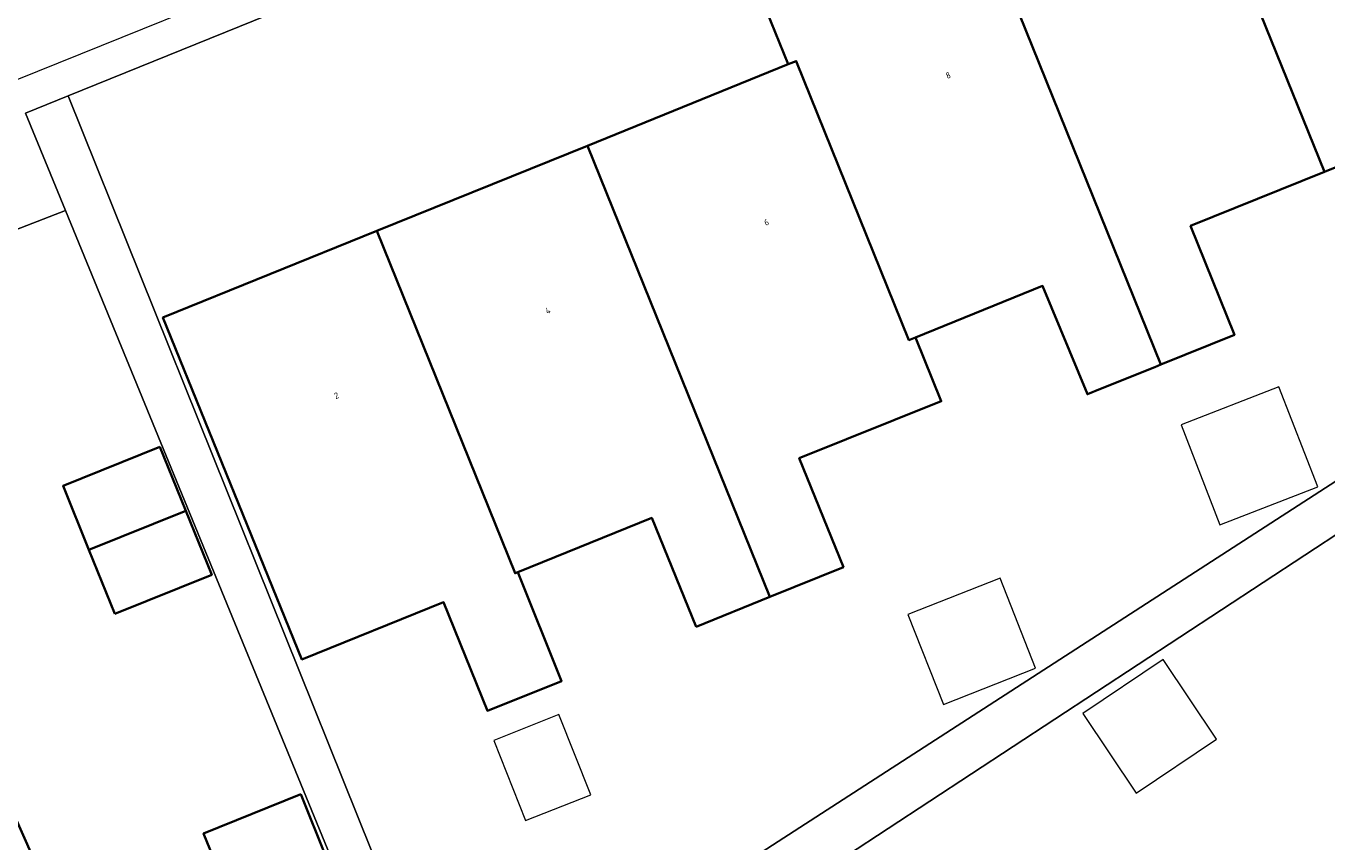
# Model space of a CAD drawing. Header units: metres. Extents: x 237319 to 238937, y 510065 to 511489.
# Tile 110 of 176: x 237941 to 237978, y 511092 to 511115. Entities that reach past the tile are written whole.
import ezdxf
from ezdxf.enums import TextEntityAlignment as Align

# ---------------------------------------------------------------- set-up
doc = ezdxf.new("R2010")
doc.units = ezdxf.units.M
for name, color, linetype, lineweight in [('B-WE-FV-GELEIDING_WILDRASTER-G', 252, 'Continuous', 18), ('B-WE-GR-BEPLANTING_CULTUUR_HEESTERS-GV', 252, 'Continuous', 18), ('B-WE-KG-GRENS_PERCEEL-GV', 252, 'Continuous', 18), ('B-WE-OG-BEBOUWING-GV', 252, 'Continuous', 35), ('B-WE-OG-BEBOUWING-T18', 252, 'Continuous', 18), ('B-WE-OG-BEBOUWING_SCHUUR-GV', 252, 'Continuous', 18), ('B-WE-OG-TERREIN_ERF-GV', 252, 'Continuous', 18), ('B-WE-VH-OPENVERHARDING-GV', 252, 'Continuous', 18)]:
    doc.layers.add(name, color=color, linetype=linetype, lineweight=lineweight)
doc.styles.add('NLCS-ISO-M100-T18', font='NLCS-ISO.ttf', dxfattribs={"height": 0.18})

# ---------------------------------------------------------------- blocks, each defined once
blk = doc.blocks.new('brk-2025')
at = {"layer": 'B-WE-KG-GRENS_PERCEEL-GV', "flags": 128}
blk.add_lwpolyline([(237924.421, 511090.875), (237922.98, 511094.435), (237921.61, 511098.023), (237920.311, 511101.637), (237919.085, 511105.277), (237970.171, 511125.873), (237985.48, 511128.769)], dxfattribs=at)
blk = doc.blocks.new('bgt-2025')
at = {"layer": 'B-WE-GR-BEPLANTING_CULTUUR_HEESTERS-GV', "flags": 128}
blk.add_lwpolyline([(237936.326, 511112.962), (237938.058, 511108.631), (237941.771, 511110.063), (237940.613, 511112.885)], dxfattribs=at)
at = {"layer": 'B-WE-OG-BEBOUWING-GV', "flags": 128}
for points in [[(237980.219, 511123.537), (237974.201, 511121.105), (237978.21, 511111.185), (237982.091, 511112.758), (237983.367, 511109.606), (237985.501, 511110.471)], [(237978.21, 511111.185), (237974.201, 511121.105), (237968.197, 511118.678), (237973.481, 511105.605), (237975.609, 511106.462), (237974.34, 511109.616)], [(237962.692, 511114.296), (237962.922, 511114.389), (237966.187, 511106.312), (237966.379, 511106.39), (237970.055, 511107.882), (237971.353, 511104.748), (237971.732, 511104.901), (237973.304, 511105.534), (237973.481, 511105.605), (237968.197, 511118.678), (237961.942, 511116.15)], [(237962.922, 511114.389), (237962.692, 511114.296), (237956.878, 511111.941), (237962.157, 511098.88), (237964.289, 511099.744), (237963.012, 511102.895), (237967.12, 511104.543), (237966.379, 511106.39), (237966.187, 511106.312)], [(237960.024, 511098.015), (237962.157, 511098.88), (237956.878, 511111.941), (237950.784, 511109.473), (237954.788, 511099.567), (237954.869, 511099.6), (237958.741, 511101.165)], [(237950.784, 511109.473), (237944.591, 511106.964), (237948.614, 511097.072), (237952.718, 511098.725), (237953.984, 511095.586), (237956.13, 511096.442), (237954.869, 511099.6), (237954.788, 511099.567)], [(237944.5, 511103.228), (237941.704, 511102.091), (237942.45, 511100.24), (237945.254, 511101.374)], [(237943.197, 511098.388), (237946.007, 511099.521), (237945.254, 511101.374), (237942.45, 511100.24)], [(237942.187, 511088.278), (237939.988, 511093.244), (237931.044, 511089.285), (237933.239, 511084.316)], [(237948.58, 511093.169), (237945.77, 511092.036), (237946.517, 511090.186), (237949.326, 511091.319)]]:
    blk.add_lwpolyline(points, close=True, dxfattribs=at)
at = {"layer": 'B-WE-OG-BEBOUWING_SCHUUR-GV', "flags": 128}
for points in [[(237974.065, 511103.862), (237975.189, 511100.969), (237978.018, 511102.068), (237976.894, 511104.961)], [(237966.157, 511098.37), (237967.184, 511095.765), (237969.85, 511096.816), (237968.823, 511099.421)], [(237973.543, 511097.066), (237971.217, 511095.508), (237972.76, 511093.204), (237975.086, 511094.763)], [(237956.974, 511093.152), (237956.051, 511095.475), (237954.168, 511094.727), (237955.091, 511092.404)]]:
    blk.add_lwpolyline(points, close=True, dxfattribs=at)
at = {"layer": 'B-WE-OG-TERREIN_ERF-GV', "flags": 128}
for points in [[(237978.951, 511128.408), (237941.849, 511113.386), (237952.322, 511087.33), (237953.484, 511086.727), (237955.342, 511087.238), (237988.115, 511108.418)], [(237981.268, 511102.461), (237954.735, 511085.055), (237954.41, 511085.519), (237952.412, 511084.127), (237941.771, 511110.063), (237938.058, 511108.631), (237923.893, 511102.891), (237920.328, 511101.545)], [(237982.091, 511112.758), (237978.21, 511111.185), (237974.34, 511109.616), (237975.609, 511106.462), (237973.481, 511105.605), (237973.304, 511105.534), (237971.732, 511104.901), (237971.353, 511104.748), (237970.055, 511107.882), (237966.379, 511106.39), (237967.12, 511104.543), (237963.012, 511102.895), (237964.289, 511099.744), (237962.157, 511098.88), (237960.024, 511098.015), (237958.741, 511101.165), (237954.869, 511099.6), (237956.13, 511096.442), (237953.984, 511095.586), (237952.718, 511098.725), (237948.614, 511097.072), (237944.591, 511106.964), (237950.784, 511109.473), (237956.878, 511111.941), (237962.692, 511114.296), (237961.942, 511116.15)]]:
    blk.add_lwpolyline(points, dxfattribs=at)
for points in [[(237944.456, 511083.152), (237935.493, 511079.214), (237933.239, 511084.316), (237931.044, 511089.285), (237928.855, 511094.24), (237926.595, 511099.355), (237935.535, 511103.302), (237937.795, 511098.198), (237939.988, 511093.244), (237942.187, 511088.278)], [(237946.007, 511099.521), (237943.197, 511098.388), (237942.45, 511100.24), (237941.704, 511102.091), (237944.5, 511103.228), (237945.254, 511101.374)], [(237945.77, 511092.036), (237948.58, 511093.169), (237949.326, 511091.319), (237950.073, 511089.469), (237947.263, 511088.335), (237946.517, 511090.186)]]:
    blk.add_lwpolyline(points, close=True, dxfattribs=at)
at = {"layer": 'B-WE-VH-OPENVERHARDING-GV', "flags": 128}
blk.add_lwpolyline([(237940.613, 511112.885), (237941.849, 511113.386), (237978.951, 511128.408), (237989.523, 511130.433), (237988.844, 511133.49), (237980.111, 511131.808), (237938.126, 511133.642), (237936.463, 511132.971), (237935.957, 511132.994), (237935.76, 511128.615), (237940.645, 511129.87), (237942.544, 511130.326)], dxfattribs=at)
blk.add_lwpolyline([(237941.849, 511113.386), (237940.613, 511112.885), (237941.771, 511110.063), (237952.412, 511084.127), (237954.41, 511085.519), (237954.735, 511085.055), (237981.268, 511102.461), (237988.858, 511107.397), (237988.115, 511108.418), (237955.342, 511087.238), (237953.484, 511086.727), (237952.322, 511087.33)], close=True, dxfattribs=at)
at = {"layer": 'B-WE-KG-GRENS_PERCEEL-GV'}
blk.add_blockref('brk-2025', (0, 0), dxfattribs=at)
at = {"layer": 'B-WE-OG-BEBOUWING-T18', "style": 'NLCS-ISO-M100-T18'}
for s, rotation, p in [('8', 22.1, (237967.322, 511113.976)), ('6', 22, (237962.063, 511109.725)), ('4', 22, (237955.738, 511107.167)), ('2', 22, (237949.616, 511104.709))]:
    blk.add_text(s, height=0.18, rotation=rotation, dxfattribs=at).set_placement(p, align=Align.MIDDLE)

msp = doc.modelspace()

# ---------------------------------------------------------------- block references
at = {"layer": 'B-WE-FV-GELEIDING_WILDRASTER-G'}
msp.add_blockref('bgt-2025', (0, 0), dxfattribs=at)

doc.saveas('drawing.dxf')
